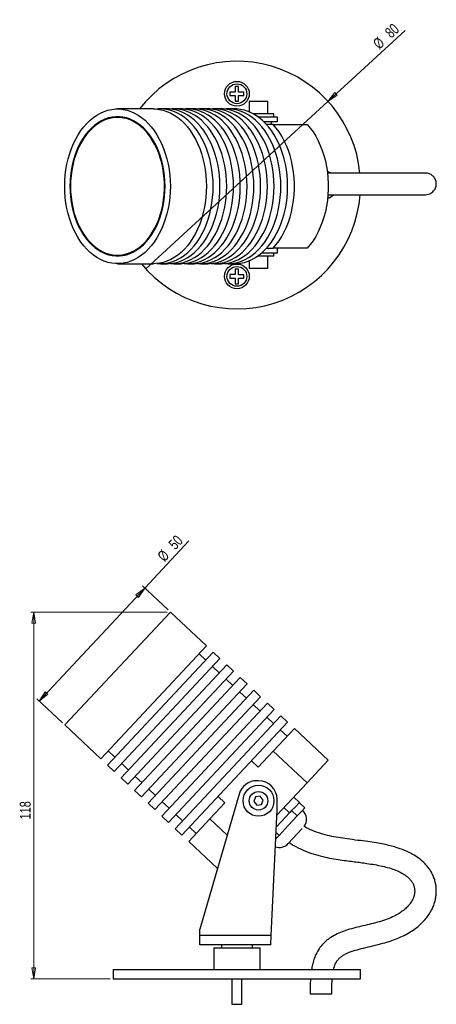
# Model space of a CAD drawing. Header units: millimetres. Extents: x 258 to 806, y 320 to 638.
# Tile 2 of 3: x 466 to 601, y 320 to 638. Entities that reach past the tile are written whole.
import ezdxf

# ---------------------------------------------------------------- set-up
doc = ezdxf.new("R2010")
doc.units = ezdxf.units.MM
doc.styles.add('SLDTEXTSTYLE0', font='TXT', dxfattribs={"width": 0.75})
doc.dimstyles.new('SLDDIMSTYLE0', dxfattribs={"dimtxt": 3.5, "dimasz": 3.556, "dimexe": 0, "dimexo": 0.0625, "dimgap": 0.875, "dimtad": 1, "dimdec": 0, "dimrnd": 1e-09, "dimzin": 12, "dimdsep": 46, "dimtxsty": 'SLDTEXTSTYLE0', "dimblk1": 'CLOSED', "dimblk2": 'CLOSED', "dimsah": 1, "dimcen": 0.09, "dimadec": 0, "dimazin": 3, "dimtfac": 1, "dimtdec": 0, "dimtofl": 0, "dimtmove": 0, "dimatfit": 3, "dimldrblk": 'CLOSED', "dimfxl": 0, "dimfrac": 2, "dimtolj": 1, "dimtzin": 12, "dimarcsym": 0})
doc.dimstyles.new('SLDDIMSTYLE1', dxfattribs={"dimtxt": 3.5, "dimasz": 3.556, "dimexe": 0, "dimexo": 0.0625, "dimgap": 0.875, "dimtad": 1, "dimdec": 0, "dimrnd": 1e-09, "dimzin": 12, "dimdsep": 46, "dimtxsty": 'SLDTEXTSTYLE0', "dimblk1": 'NONE', "dimblk2": 'CLOSED', "dimsah": 1, "dimcen": 0, "dimadec": 0, "dimazin": 3, "dimtfac": 1, "dimtdec": 0, "dimtmove": 0, "dimatfit": 3, "dimldrblk": 'NONE', "dimfxl": 0, "dimfrac": 2, "dimtolj": 1, "dimtzin": 12, "dimarcsym": 0})

# ---------------------------------------------------------------- blocks, each defined once
blk = doc.blocks.new('_Closed')
at = {"color": 0, "linetype": 'ByBlock', "lineweight": -2}
for p, q in [((-1, 0.166667), (0, 0)), ((-1, 0.166667), (-1, -0.166667)), ((0, 0), (-1, -0.166667)), ((0, 0), (-1, 0))]:
    blk.add_line(p, q, dxfattribs=at)
blk = doc.blocks.new('_D')
at = {"color": 7, "linetype": 'Continuous', "lineweight": 0}
for p, q in [((513.95, 446.49), (469.77, 446.49)), ((470.77, 446.49), (470.77, 328.01)), ((495.48, 328.01), (469.77, 328.01))]:
    blk.add_line(p, q, dxfattribs=at)
at = {"color": 7, "linetype": 'Continuous', "lineweight": 18, "xscale": 3.556, "yscale": 3.556}
for p, rotation in [((470.77, 446.49, 19.14), 90.0000000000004), ((470.77, 328.01, 19.14), 270.0000000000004)]:
    blk.add_blockref('_Closed', p, dxfattribs=dict(at, rotation=rotation))
at = {"color": 7, "linetype": 'Continuous', "lineweight": 18, "insert": (466.26, 379.52), "char_height": 3.5, "attachment_point": 1, "rotation": 90, "style": 'SLDTEXTSTYLE0'}
blk.add_mtext('118', dxfattribs=at)
blk = doc.blocks.new('_D_1')
at = {"color": 7, "linetype": 'Continuous', "lineweight": 0}
for p, q in [((506.68, 454.24), (520.91, 469.44)), ((514.22, 447.18), (505.95, 454.93)), ((506.68, 454.24), (472.49, 417.75)), ((480.04, 410.68), (471.76, 418.44))]:
    blk.add_line(p, q, dxfattribs=at)
at = {"color": 7, "linetype": 'Continuous', "lineweight": 18, "xscale": 3.556, "yscale": 3.556}
for p, rotation in [((506.68, 454.24, 19.14), 46.87165180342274), ((472.49, 417.75, 19.14), 226.8716518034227)]:
    blk.add_blockref('_Closed', p, dxfattribs=dict(at, rotation=rotation))
at = {"color": 7, "linetype": 'Continuous', "lineweight": 18, "char_height": 3.5, "attachment_point": 1, "rotation": 46.8717, "style": 'SLDTEXTSTYLE0'}
for s, insert in [('50', (514.04, 468.78)), ('%%c', (510.47, 464.9))]:
    blk.add_mtext(s, dxfattribs=dict(at, insert=insert))
blk = doc.blocks.new('_D_2')
at = {"color": 7, "linetype": 'Continuous', "lineweight": 0}
for q in [(590.92, 634.4), (507.01, 557.37)]:
    blk.add_line((565.94, 611.47), q, dxfattribs=at)
at = {"color": 7, "linetype": 'Continuous', "lineweight": 18, "xscale": 3.556, "yscale": 3.556, "rotation": 222.5508460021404}
blk.add_blockref('_Closed', (565.94, 611.47, -7.66), dxfattribs=at)
at = {"color": 7, "linetype": 'Continuous', "lineweight": 18, "char_height": 3.5, "attachment_point": 1, "rotation": 42.5508, "style": 'SLDTEXTSTYLE0'}
for s, insert in [('80', (584.03, 634.26)), ('%%c', (580.17, 630.66))]:
    blk.add_mtext(s, dxfattribs=dict(at, insert=insert))
blk = doc.blocks.new('_None')

msp = doc.modelspace()

# ---------------------------------------------------------------- linework, layer by layer
at = {"color": 7, "linetype": 'Continuous', "lineweight": 25}
for p, q in [((535.95, 614.47), (534.2, 614.46)), ((534.2, 614.46), (534.21, 613.36)), ((536.99, 616.29), (535.94, 616.28)), ((535.94, 616.28), (535.95, 614.47)), ((537, 614.47), (536.99, 616.29)), ((538.74, 614.48), (537, 614.47)), ((538.75, 613.38), (538.74, 614.48)), ((534.21, 613.36), (535.95, 613.37)), ((535.95, 613.37), (535.96, 611.55)), ((535.96, 611.55), (537.01, 611.56)), ((537, 613.37), (538.75, 613.38)), ((537.01, 611.56), (537, 613.37)), ((540.48, 611.42), (540.48, 608.07)), ((543.48, 611.42), (540.48, 611.42)), ((546.48, 611.42), (543.48, 611.42)), ((546.48, 607.42), (546.48, 611.42)), ((509.54, 609.02), (497.86, 609.02)), ((513.92, 609.02), (511.73, 609.02)), ((518.3, 609.02), (516.11, 609.02)), ((522.67, 609.02), (520.48, 609.02)), ((527.05, 609.02), (524.86, 609.02)), ((531.43, 609.02), (529.24, 609.02)), ((535.81, 609.02), (533.62, 609.02)), ((498.59, 606.27), (497.86, 606.27)), ((499.1, 606.27), (498.74, 606.27)), ((543.48, 607.42), (541.83, 607.42)), ((543.48, 606.42), (543.4, 606.42)), ((548.48, 607.42), (543.48, 607.42)), ((543.48, 606.42), (549.48, 606.42)), ((549.48, 604.82), (545.29, 604.82)), ((548.48, 606.42), (548.48, 607.42)), ((549.48, 606.42), (549.48, 604.82)), ((548.25, 604.02), (546.07, 604.02)), ((548.25, 604.02), (559.2, 604.02)), ((546.07, 564.02), (548.25, 564.02)), ((559.2, 564.02), (548.25, 564.02)), ((549.48, 564.02), (549.48, 562.42)), ((497.86, 561.77), (498.59, 561.77)), ((498.74, 561.77), (499.1, 561.77)), ((540.48, 559.97), (540.48, 557.42)), ((543.48, 561.42), (543.12, 561.42)), ((548.48, 561.42), (543.48, 561.42)), ((549.48, 562.42), (544.42, 562.42)), ((546.48, 557.42), (546.48, 561.42)), ((548.48, 561.42), (548.48, 562.42)), ((497.86, 559.02), (509.54, 559.02)), ((511.73, 559.02), (513.92, 559.02)), ((516.11, 559.02), (518.3, 559.02)), ((520.48, 559.02), (522.67, 559.02)), ((524.86, 559.02), (527.05, 559.02)), ((529.24, 559.02), (531.43, 559.02)), ((533.62, 559.02), (535.81, 559.02)), ((535.97, 557.29), (535.96, 555.48)), ((537.02, 557.28), (535.97, 557.29)), ((537, 555.47), (537.02, 557.28)), ((543.48, 557.42), (540.48, 557.42)), ((546.48, 557.42), (543.48, 557.42)), ((534.21, 555.49), (534.2, 554.39)), ((534.2, 554.39), (535.95, 554.37)), ((535.96, 555.48), (534.21, 555.49)), ((535.95, 554.37), (535.93, 552.56)), ((536.98, 552.55), (536.99, 554.36)), ((536.99, 554.36), (538.74, 554.35)), ((538.75, 555.45), (537, 555.47)), ((538.74, 554.35), (538.75, 555.45)), ((535.93, 552.56), (536.98, 552.55)), ((514.95, 446.49), (480.77, 410)), ((526.63, 435.55), (514.95, 446.49)), ((526.63, 435.55), (492.45, 399.06)), ((494.64, 397.01), (528.82, 433.5)), ((526.42, 430.95), (524.24, 433)), ((531.01, 431.45), (528.82, 433.5)), ((496.83, 394.96), (531.01, 431.45)), ((499.01, 392.91), (533.2, 429.4)), ((501.2, 390.86), (535.39, 427.35)), ((530.8, 426.85), (528.61, 428.9)), ((535.39, 427.35), (533.2, 429.4)), ((503.39, 388.81), (537.58, 425.3)), ((505.58, 386.76), (539.76, 423.25)), ((535.18, 422.75), (532.99, 424.8)), ((539.76, 423.25), (537.58, 425.3)), ((507.77, 384.71), (541.95, 421.2)), ((539.56, 418.64), (537.37, 420.69)), ((544.14, 419.15), (541.95, 421.2)), ((509.96, 382.66), (544.14, 419.15)), ((512.15, 380.6), (546.33, 417.1)), ((548.52, 415.04), (546.33, 417.1)), ((514.34, 378.55), (548.52, 415.04)), ((543.94, 414.54), (541.75, 416.59)), ((516.53, 376.5), (550.71, 412.99)), ((518.72, 374.45), (552.9, 410.94)), ((548.32, 410.44), (546.13, 412.49)), ((552.9, 410.94), (550.71, 412.99)), ((480.77, 410), (492.45, 399.06)), ((548.25, 401.59), (555.09, 408.89)), ((552.7, 406.34), (550.51, 408.39)), ((566.04, 398.64), (555.09, 408.89)), ((494.84, 401.62), (497.03, 399.57)), ((543.39, 396.4), (548.25, 401.59)), ((559.2, 391.34), (548.25, 401.59)), ((541.2, 398.46), (543.39, 396.4)), ((566.04, 398.64), (559.2, 391.34)), ((494.64, 397.01), (496.83, 394.96)), ((499.22, 397.52), (501.41, 395.46)), ((499.01, 392.91), (501.2, 390.86)), ((503.6, 393.41), (505.79, 391.36)), ((543.48, 392.01), (542.98, 392.01)), ((559.2, 391.34), (549.4, 380.87)), ((503.39, 388.81), (505.58, 386.76)), ((507.98, 389.31), (510.17, 387.26)), ((512.35, 385.21), (514.54, 383.16)), ((537.22, 387.69), (524.48, 344.01)), ((527.75, 379.7), (532.61, 384.89)), ((532.61, 384.89), (530.42, 386.94)), ((542.52, 386.74), (541.94, 385.3)), ((541.94, 385.3), (542.89, 384.08)), ((544.06, 386.96), (542.52, 386.74)), ((545.01, 385.73), (544.06, 386.96)), ((544.43, 384.3), (545.01, 385.73)), ((549.48, 382.59), (549.48, 386.01)), ((556.69, 385), (554.86, 386.71)), ((556.69, 385), (555.29, 383.5)), ((558.49, 383.27), (556.67, 384.98)), ((507.77, 384.71), (509.96, 382.66)), ((542.89, 384.08), (544.43, 384.3)), ((547.61, 342.01), (549.48, 382.59)), ((553.53, 381.63), (551.71, 383.34)), ((553.76, 381.87), (553.53, 381.63)), ((554.19, 382.33), (553.76, 381.87)), ((555.29, 383.5), (554.19, 382.33)), ((556.02, 380.63), (554.19, 382.33)), ((557.25, 381.95), (556.02, 380.63)), ((558.49, 383.27), (557.25, 381.95)), ((512.15, 380.6), (514.34, 378.55)), ((516.73, 381.11), (518.92, 379.06)), ((520.91, 372.4), (527.75, 379.7)), ((527.75, 379.7), (533.35, 374.45)), ((550.91, 378.83), (549.22, 377.03)), ((553.53, 381.63), (550.91, 378.83)), ((556.02, 380.63), (553.07, 377.48)), ((516.53, 376.5), (518.72, 374.45)), ((521.11, 377.01), (523.3, 374.96)), ((553.07, 377.48), (550.12, 374.33)), ((557.65, 376.52), (553.12, 371.68)), ((520.91, 372.4), (530.21, 363.69)), ((550.12, 374.33), (549.04, 373.18)), ((550.12, 374.33), (549.14, 375.25)), ((524.48, 342.01), (524.48, 344.01)), ((547.61, 342.01), (524.48, 342.01)), ((524.48, 339.01), (524.48, 342.01)), ((547.48, 339.01), (547.61, 342.01)), ((547.48, 339.01), (524.48, 339.01)), ((528.98, 338.01), (528.98, 331.01)), ((528.98, 338.01), (543.98, 338.01)), ((531.48, 339.01), (531.48, 338.01)), ((541.48, 338.01), (541.48, 339.01)), ((543.98, 331.01), (543.98, 338.01)), ((496.48, 331.01), (496.48, 328.01)), ((496.48, 331.01), (576.48, 331.01)), ((533.28, 331.06), (533.28, 331.01)), ((533.28, 331.06), (539.68, 331.06)), ((539.68, 331.01), (539.68, 331.06)), ((576.48, 328.01), (576.48, 331.01)), ((496.48, 328.01), (576.48, 328.01)), ((534.88, 328.01), (534.88, 319.77)), ((538.08, 319.77), (538.08, 328.01)), ((567.2, 323.03), (560.2, 323.03)), ((534.88, 319.77), (538.08, 319.77))]:
    msp.add_line(p, q, dxfattribs=at)
at = {"color": 8, "linetype": 'Continuous', "lineweight": 25}
msp.add_line((543.48, 606.37), (543.48, 606.42), dxfattribs=at)
at = {"color": 7, "linetype": 'Continuous', "lineweight": 25, "flags": 128}
for points in [[(514.95, 584.02), (514.91, 582.2), (514.77, 580.38), (514.54, 578.58), (514.23, 576.82), (513.82, 575.09), (513.33, 573.41), (512.76, 571.78), (512.11, 570.23), (511.39, 568.74), (510.59, 567.34), (509.72, 566.02), (508.79, 564.8), (507.8, 563.69), (506.76, 562.68), (505.67, 561.79), (504.54, 561.01), (503.38, 560.36), (502.18, 559.83), (500.96, 559.44), (499.73, 559.17), (498.48, 559.04), (497.24, 559.04), (495.99, 559.17), (494.76, 559.44), (493.54, 559.83), (492.34, 560.36), (491.18, 561.01), (490.05, 561.79), (488.96, 562.68), (487.92, 563.69), (486.93, 564.8), (486, 566.02), (485.13, 567.34), (484.33, 568.74), (483.61, 570.23), (482.96, 571.78), (482.39, 573.41), (481.9, 575.09), (481.49, 576.82), (481.18, 578.58), (480.95, 580.38), (480.81, 582.2), (480.77, 584.02), (480.81, 585.84), (480.95, 587.66), (481.18, 589.46), (481.49, 591.22), (481.9, 592.95), (482.39, 594.63), (482.96, 596.26), (483.61, 597.81), (484.33, 599.3), (485.13, 600.7), (486, 602.02), (486.93, 603.24), (487.92, 604.35), (488.96, 605.36), (490.05, 606.25), (491.18, 607.03), (492.34, 607.68), (493.54, 608.21), (494.76, 608.6), (495.99, 608.87), (497.24, 609), (498.48, 609), (499.73, 608.87), (500.96, 608.6), (502.18, 608.21), (503.38, 607.68), (504.54, 607.03), (505.67, 606.25), (506.76, 605.36), (507.8, 604.35), (508.79, 603.24), (509.72, 602.02), (510.59, 600.7), (511.39, 599.3), (512.11, 597.81), (512.76, 596.26), (513.33, 594.63), (513.82, 592.95), (514.23, 591.22), (514.54, 589.46), (514.77, 587.66), (514.91, 585.84), (514.95, 584.02)], [(509.54, 609.02), (510.16, 609), (511.41, 608.87), (512.64, 608.6), (513.86, 608.21), (515.06, 607.68), (516.22, 607.03), (517.35, 606.25), (518.44, 605.36), (519.48, 604.35), (520.47, 603.24), (521.4, 602.02), (522.27, 600.7), (523.06, 599.3), (523.79, 597.81), (524.44, 596.26), (525.01, 594.63), (525.5, 592.95), (525.9, 591.22), (526.22, 589.46), (526.45, 587.66), (526.58, 585.84), (526.63, 584.02)], [(510.63, 559.07), (511.1, 559.04), (512.35, 559.04), (513.6, 559.17), (514.83, 559.44), (516.05, 559.83), (517.24, 560.36), (518.41, 561.01), (519.54, 561.79), (520.63, 562.68), (521.67, 563.69), (522.66, 564.8), (523.59, 566.02), (524.46, 567.34), (525.25, 568.74), (525.98, 570.23), (526.63, 571.78), (527.2, 573.41), (527.69, 575.09), (528.09, 576.82), (528.41, 578.58), (528.64, 580.38), (528.77, 582.2), (528.82, 584.02), (528.77, 585.84), (528.64, 587.66), (528.41, 589.46), (528.09, 591.22), (527.69, 592.95), (527.2, 594.63), (526.63, 596.26), (525.98, 597.81), (525.25, 599.3), (524.46, 600.7), (523.59, 602.02), (522.66, 603.24), (521.67, 604.35), (520.63, 605.36), (519.54, 606.25), (518.41, 607.03), (517.24, 607.68), (516.05, 608.21), (514.83, 608.6), (513.6, 608.87), (512.35, 609), (511.1, 609), (510.63, 608.97)], [(513.92, 559.02), (514.54, 559.04), (515.79, 559.17), (517.02, 559.44), (518.24, 559.83), (519.43, 560.36), (520.6, 561.01), (521.73, 561.79), (522.82, 562.68), (523.86, 563.69), (524.85, 564.8), (525.78, 566.02), (526.64, 567.34), (527.44, 568.74), (528.17, 570.23), (528.82, 571.78), (529.39, 573.41), (529.88, 575.09), (530.28, 576.82), (530.6, 578.58), (530.82, 580.38), (530.96, 582.2), (531.01, 584.02), (530.96, 585.84), (530.82, 587.66), (530.6, 589.46), (530.28, 591.22), (529.88, 592.95), (529.39, 594.63), (528.82, 596.26), (528.17, 597.81), (527.44, 599.3), (526.64, 600.7), (525.78, 602.02), (524.85, 603.24), (523.86, 604.35), (522.82, 605.36), (521.73, 606.25), (520.6, 607.03), (519.43, 607.68), (518.24, 608.21), (517.02, 608.6), (515.79, 608.87), (514.54, 609), (513.92, 609.02)], [(515.01, 559.07), (515.48, 559.04), (516.73, 559.04), (517.97, 559.17), (519.21, 559.44), (520.43, 559.83), (521.62, 560.36), (522.79, 561.01), (523.92, 561.79), (525.01, 562.68), (526.05, 563.69), (527.04, 564.8), (527.97, 566.02), (528.83, 567.34), (529.63, 568.74), (530.36, 570.23), (531.01, 571.78), (531.58, 573.41), (532.07, 575.09), (532.47, 576.82), (532.79, 578.58), (533.01, 580.38), (533.15, 582.2), (533.2, 584.02), (533.15, 585.84), (533.01, 587.66), (532.79, 589.46), (532.47, 591.22), (532.07, 592.95), (531.58, 594.63), (531.01, 596.26), (530.36, 597.81), (529.63, 599.3), (528.83, 600.7), (527.97, 602.02), (527.04, 603.24), (526.05, 604.35), (525.01, 605.36), (523.92, 606.25), (522.79, 607.03), (521.62, 607.68), (520.43, 608.21), (519.21, 608.6), (517.97, 608.87), (516.73, 609), (515.48, 609), (515.01, 608.97)], [(518.3, 559.02), (518.92, 559.04), (520.16, 559.17), (521.4, 559.44), (522.62, 559.83), (523.81, 560.36), (524.98, 561.01), (526.11, 561.79), (527.2, 562.68), (528.24, 563.69), (529.23, 564.8), (530.16, 566.02), (531.02, 567.34), (531.82, 568.74), (532.55, 570.23), (533.2, 571.78), (533.77, 573.41), (534.26, 575.09), (534.66, 576.82), (534.98, 578.58), (535.2, 580.38), (535.34, 582.2), (535.39, 584.02), (535.34, 585.84), (535.2, 587.66), (534.98, 589.46), (534.66, 591.22), (534.26, 592.95), (533.77, 594.63), (533.2, 596.26), (532.55, 597.81), (531.82, 599.3), (531.02, 600.7), (530.16, 602.02), (529.23, 603.24), (528.24, 604.35), (527.2, 605.36), (526.11, 606.25), (524.98, 607.03), (523.81, 607.68), (522.62, 608.21), (521.4, 608.6), (520.16, 608.87), (518.92, 609), (518.3, 609.02)], [(519.39, 559.07), (519.86, 559.04), (521.11, 559.04), (522.35, 559.17), (523.59, 559.44), (524.81, 559.83), (526, 560.36), (527.17, 561.01), (528.3, 561.79), (529.39, 562.68), (530.43, 563.69), (531.42, 564.8), (532.35, 566.02), (533.21, 567.34), (534.01, 568.74), (534.74, 570.23), (535.39, 571.78), (535.96, 573.41), (536.45, 575.09), (536.85, 576.82), (537.17, 578.58), (537.39, 580.38), (537.53, 582.2), (537.58, 584.02), (537.53, 585.84), (537.39, 587.66), (537.17, 589.46), (536.85, 591.22), (536.45, 592.95), (535.96, 594.63), (535.39, 596.26), (534.74, 597.81), (534.01, 599.3), (533.21, 600.7), (532.35, 602.02), (531.42, 603.24), (530.43, 604.35), (529.39, 605.36), (528.3, 606.25), (527.17, 607.03), (526, 607.68), (524.81, 608.21), (523.59, 608.6), (522.35, 608.87), (521.11, 609), (519.86, 609), (519.39, 608.97)], [(522.67, 559.02), (523.3, 559.04), (524.54, 559.17), (525.78, 559.44), (527, 559.83), (528.19, 560.36), (529.36, 561.01), (530.49, 561.79), (531.58, 562.68), (532.62, 563.69), (533.61, 564.8), (534.54, 566.02), (535.4, 567.34), (536.2, 568.74), (536.93, 570.23), (537.58, 571.78), (538.15, 573.41), (538.64, 575.09), (539.04, 576.82), (539.36, 578.58), (539.58, 580.38), (539.72, 582.2), (539.76, 584.02), (539.72, 585.84), (539.58, 587.66), (539.36, 589.46), (539.04, 591.22), (538.64, 592.95), (538.15, 594.63), (537.58, 596.26), (536.93, 597.81), (536.2, 599.3), (535.4, 600.7), (534.54, 602.02), (533.61, 603.24), (532.62, 604.35), (531.58, 605.36), (530.49, 606.25), (529.36, 607.03), (528.19, 607.68), (527, 608.21), (525.78, 608.6), (524.54, 608.87), (523.3, 609), (522.67, 609.02)], [(523.77, 559.07), (524.24, 559.04), (525.49, 559.04), (526.73, 559.17), (527.97, 559.44), (529.19, 559.83), (530.38, 560.36), (531.55, 561.01), (532.68, 561.79), (533.77, 562.68), (534.81, 563.69), (535.8, 564.8), (536.73, 566.02), (537.59, 567.34), (538.39, 568.74), (539.12, 570.23), (539.77, 571.78), (540.34, 573.41), (540.83, 575.09), (541.23, 576.82), (541.55, 578.58), (541.77, 580.38), (541.91, 582.2), (541.95, 584.02), (541.91, 585.84), (541.77, 587.66), (541.55, 589.46), (541.23, 591.22), (540.83, 592.95), (540.34, 594.63), (539.77, 596.26), (539.12, 597.81), (538.39, 599.3), (537.59, 600.7), (536.73, 602.02), (535.8, 603.24), (534.81, 604.35), (533.77, 605.36), (532.68, 606.25), (531.55, 607.03), (530.38, 607.68), (529.19, 608.21), (527.97, 608.6), (526.73, 608.87), (525.49, 609), (524.24, 609), (523.77, 608.97)], [(527.05, 559.02), (527.68, 559.04), (528.92, 559.17), (530.16, 559.44), (531.38, 559.83), (532.57, 560.36), (533.74, 561.01), (534.87, 561.79), (535.96, 562.68), (537, 563.69), (537.99, 564.8), (538.92, 566.02), (539.78, 567.34), (540.58, 568.74), (541.31, 570.23), (541.96, 571.78), (542.53, 573.41), (543.02, 575.09), (543.42, 576.82), (543.73, 578.58), (543.96, 580.38), (544.1, 582.2), (544.14, 584.02), (544.1, 585.84), (543.96, 587.66), (543.73, 589.46), (543.42, 591.22), (543.02, 592.95), (542.53, 594.63), (541.96, 596.26), (541.31, 597.81), (540.58, 599.3), (539.78, 600.7), (538.92, 602.02), (537.99, 603.24), (537, 604.35), (535.96, 605.36), (534.87, 606.25), (533.74, 607.03), (532.57, 607.68), (531.38, 608.21), (530.16, 608.6), (528.92, 608.87), (527.68, 609), (527.05, 609.02)], [(528.15, 559.07), (528.62, 559.04), (529.87, 559.04), (531.11, 559.17), (532.35, 559.44), (533.57, 559.83), (534.76, 560.36), (535.93, 561.01), (537.06, 561.79), (538.15, 562.68), (539.19, 563.69), (540.17, 564.8), (541.1, 566.02), (541.97, 567.34), (542.77, 568.74), (543.5, 570.23), (544.15, 571.78), (544.72, 573.41), (545.21, 575.09), (545.61, 576.82), (545.92, 578.58), (546.15, 580.38), (546.29, 582.2), (546.33, 584.02), (546.29, 585.84), (546.15, 587.66), (545.92, 589.46), (545.61, 591.22), (545.21, 592.95), (544.72, 594.63), (544.15, 596.26), (543.5, 597.81), (542.77, 599.3), (541.97, 600.7), (541.1, 602.02), (540.17, 603.24), (539.19, 604.35), (538.15, 605.36), (537.06, 606.25), (535.93, 607.03), (534.76, 607.68), (533.57, 608.21), (532.35, 608.6), (531.11, 608.87), (529.87, 609), (528.62, 609), (528.15, 608.97)], [(531.43, 559.02), (532.06, 559.04), (533.3, 559.17), (534.54, 559.44), (535.75, 559.83), (536.95, 560.36), (538.12, 561.01), (539.25, 561.79), (540.34, 562.68), (541.38, 563.69), (542.36, 564.8), (543.29, 566.02), (544.16, 567.34), (544.96, 568.74), (545.69, 570.23), (546.34, 571.78), (546.91, 573.41), (547.4, 575.09), (547.8, 576.82), (548.11, 578.58), (548.34, 580.38), (548.48, 582.2), (548.52, 584.02), (548.48, 585.84), (548.34, 587.66), (548.11, 589.46), (547.8, 591.22), (547.4, 592.95), (546.91, 594.63), (546.34, 596.26), (545.69, 597.81), (544.96, 599.3), (544.16, 600.7), (543.29, 602.02), (542.36, 603.24), (541.38, 604.35), (540.34, 605.36), (539.25, 606.25), (538.12, 607.03), (536.95, 607.68), (535.75, 608.21), (534.54, 608.6), (533.3, 608.87), (532.06, 609), (531.43, 609.02)], [(532.53, 559.07), (533, 559.04), (534.25, 559.04), (535.49, 559.17), (536.73, 559.44), (537.94, 559.83), (539.14, 560.36), (540.31, 561.01), (541.44, 561.79), (542.52, 562.68), (543.57, 563.69), (544.55, 564.8), (545.48, 566.02), (546.35, 567.34), (547.15, 568.74), (547.88, 570.23), (548.53, 571.78), (549.1, 573.41), (549.58, 575.09), (549.99, 576.82), (550.3, 578.58), (550.53, 580.38), (550.67, 582.2), (550.71, 584.02), (550.67, 585.84), (550.53, 587.66), (550.3, 589.46), (549.99, 591.22), (549.58, 592.95), (549.1, 594.63), (548.53, 596.26), (547.88, 597.81), (547.15, 599.3), (546.35, 600.7), (545.48, 602.02), (544.55, 603.24), (543.57, 604.35), (542.52, 605.36), (541.44, 606.25), (540.31, 607.03), (539.14, 607.68), (537.94, 608.21), (536.73, 608.6), (535.49, 608.87), (534.25, 609), (533, 609), (532.53, 608.97)], [(535.81, 559.02), (536.44, 559.04), (537.68, 559.17), (538.92, 559.44), (540.13, 559.83), (541.33, 560.36), (542.5, 561.01), (543.63, 561.79), (544.71, 562.68), (545.76, 563.69), (546.74, 564.8), (547.67, 566.02), (548.54, 567.34), (549.34, 568.74), (550.06, 570.23), (550.71, 571.78), (551.29, 573.41), (551.77, 575.09), (552.18, 576.82), (552.49, 578.58), (552.72, 580.38), (552.86, 582.2), (552.9, 584.02), (552.86, 585.84), (552.72, 587.66), (552.49, 589.46), (552.18, 591.22), (551.77, 592.95), (551.29, 594.63), (550.71, 596.26), (550.06, 597.81), (549.34, 599.3), (548.54, 600.7), (547.67, 602.02), (546.74, 603.24), (545.76, 604.35), (544.71, 605.36), (543.63, 606.25), (542.5, 607.03), (541.33, 607.68), (540.13, 608.21), (538.92, 608.6), (537.68, 608.87), (536.44, 609), (535.81, 609.02)], [(482.48, 584.02), (482.52, 582.3), (482.66, 580.59), (482.88, 578.89), (483.2, 577.23), (483.59, 575.61), (484.08, 574.04), (484.64, 572.52), (485.28, 571.08), (485.99, 569.7), (486.78, 568.42), (487.63, 567.22), (488.54, 566.13), (489.5, 565.13), (490.51, 564.25), (491.57, 563.49), (492.66, 562.84), (493.78, 562.32), (494.93, 561.93), (496.1, 561.67), (497.27, 561.54), (498.45, 561.54), (499.62, 561.67), (500.79, 561.93), (501.94, 562.32), (503.06, 562.84), (504.15, 563.49), (505.21, 564.25), (506.22, 565.13), (507.18, 566.13), (508.09, 567.22), (508.94, 568.42), (509.73, 569.7), (510.44, 571.08), (511.08, 572.52), (511.64, 574.04), (512.13, 575.61), (512.52, 577.23), (512.84, 578.89), (513.06, 580.59), (513.2, 582.3), (513.24, 584.02), (513.2, 585.74), (513.06, 587.45), (512.84, 589.15), (512.52, 590.81), (512.13, 592.43), (511.64, 594), (511.08, 595.52), (510.44, 596.96), (509.73, 598.34), (508.94, 599.62), (508.09, 600.82), (507.18, 601.91), (506.22, 602.91), (505.21, 603.79), (504.15, 604.55), (503.06, 605.2), (501.94, 605.72), (500.79, 606.11), (499.62, 606.37), (498.45, 606.5), (497.27, 606.5), (496.1, 606.37), (494.93, 606.11), (493.78, 605.72), (492.66, 605.2), (491.57, 604.55), (490.51, 603.79), (489.5, 602.91), (488.54, 601.91), (487.63, 600.82), (486.78, 599.62), (485.99, 598.34), (485.28, 596.96), (484.64, 595.52), (484.08, 594), (483.59, 592.43), (483.2, 590.81), (482.88, 589.15), (482.66, 587.45), (482.52, 585.74), (482.48, 584.02)], [(482.65, 584.02), (482.69, 582.3), (482.83, 580.58), (483.06, 578.89), (483.38, 577.23), (483.78, 575.6), (484.27, 574.03), (484.84, 572.52), (485.48, 571.08), (486.21, 569.72), (487, 568.44), (487.86, 567.26), (488.78, 566.17), (489.75, 565.2), (490.77, 564.33), (491.84, 563.59), (492.94, 562.97), (494.07, 562.47), (495.22, 562.11), (496.39, 561.87), (497.57, 561.77), (498.74, 561.81), (499.92, 561.97), (501.08, 562.27), (502.22, 562.7), (503.34, 563.26), (504.42, 563.95), (505.47, 564.75), (506.46, 565.67), (507.41, 566.7), (508.3, 567.84), (509.12, 569.07), (509.88, 570.39), (510.57, 571.79), (511.18, 573.27), (511.71, 574.81), (512.15, 576.41), (512.51, 578.05), (512.79, 579.73), (512.97, 581.44), (513.06, 583.16), (513.06, 584.88), (512.97, 586.6), (512.79, 588.31), (512.51, 589.99), (512.15, 591.63), (511.71, 593.23), (511.18, 594.77), (510.57, 596.25), (509.88, 597.65), (509.12, 598.97), (508.3, 600.2), (507.41, 601.34), (506.46, 602.37), (505.47, 603.29), (504.42, 604.09), (503.34, 604.78), (502.22, 605.34), (501.08, 605.77), (499.92, 606.07), (498.74, 606.23), (497.57, 606.27), (496.39, 606.17), (495.22, 605.93), (494.07, 605.57), (492.94, 605.07), (491.84, 604.45), (490.77, 603.71), (489.75, 602.84), (488.78, 601.87), (487.86, 600.78), (487, 599.6), (486.21, 598.32), (485.48, 596.96), (484.84, 595.52), (484.27, 594.01), (483.78, 592.44), (483.38, 590.81), (483.06, 589.15), (482.83, 587.46), (482.69, 585.74), (482.65, 584.02)], [(498.95, 606.46), (498.29, 606.37), (497.76, 606.27)], [(548.25, 564.02), (549.24, 565.19), (550.16, 566.46), (551.02, 567.82), (551.8, 569.28), (552.51, 570.82), (553.14, 572.43), (553.69, 574.1), (554.15, 575.83), (554.52, 577.6), (554.8, 579.41), (554.99, 581.24), (555.08, 583.09), (555.08, 584.95), (554.99, 586.8), (554.8, 588.63), (554.52, 590.44), (554.15, 592.21), (553.69, 593.94), (553.14, 595.61), (552.51, 597.22), (551.8, 598.76), (551.02, 600.22), (550.16, 601.58), (549.24, 602.85), (548.25, 604.02)], [(559.2, 604.02), (560.19, 602.85), (561.11, 601.58), (561.97, 600.22), (562.75, 598.76), (563.46, 597.22), (564.09, 595.61), (564.64, 593.94), (565.1, 592.21), (565.47, 590.44), (565.75, 588.63), (565.93, 586.8), (566.03, 584.95), (566.03, 583.09), (565.93, 581.24), (565.75, 579.41), (565.47, 577.6), (565.1, 575.83), (564.64, 574.1), (564.09, 572.43), (563.46, 570.82), (562.75, 569.28), (561.97, 567.82), (561.11, 566.46), (560.19, 565.19), (559.2, 564.02)], [(566.64, 588.36), (566.01, 588.65), (565.73, 588.74)], [(526.63, 584.02), (526.58, 582.2), (526.45, 580.38), (526.22, 578.58), (525.9, 576.82), (525.5, 575.09), (525.01, 573.41), (524.44, 571.78), (523.79, 570.23), (523.06, 568.74), (522.27, 567.34), (521.4, 566.02), (520.47, 564.8), (519.48, 563.69), (518.44, 562.68), (517.35, 561.79), (516.22, 561.01), (515.06, 560.36), (513.86, 559.83), (512.64, 559.44), (511.41, 559.17), (510.16, 559.04), (509.54, 559.02)], [(497.76, 561.77), (498.29, 561.67), (498.95, 561.58)]]:
    msp.add_lwpolyline(points, dxfattribs=at)
at = {"color": 7, "linetype": 'Continuous', "lineweight": 25}
for centre, radius in [((536.48, 613.92), 4), ((536.48, 613.92), 3.2), ((536.48, 554.92), 4), ((536.48, 554.92), 3.2), ((543.48, 385.52), 5), ((543.48, 385.52), 3)]:
    msp.add_circle(centre, radius, dxfattribs=at)
for centre, radius, start, end in [((536.48, 584.42), 40, 5.5948, 142.0481), ((498.58, 595.65), 10.62, 72.3325, 89.9222), ((498.73, 595.75), 10.52, 75.997, 90.3714), ((499.1, 595.81), 10.46, 81.8378, 89.9878), ((536.48, 584.42), 40, 219.42, 355.5391), ((564.48, 584.42), 4.5, 287.5261, 316.1825), ((498.58, 572.39), 10.62, 270.0778, 287.6675), ((498.73, 572.29), 10.52, 269.6286, 284.003), ((499.1, 572.23), 10.46, 270.0122, 278.1622), ((542.98, 386.01), 6, 90, 163.7398), ((543.48, 386.01), 6, 0, 90), ((554.99, 379.53), 4, 323.6517, 46.8717), ((550.2, 374.42), 4, 251.3703, 316.8717)]:
    msp.add_arc(centre, radius, start, end, dxfattribs=at)
msp.add_ellipse((547.61, 603.42), major_axis=(0, 1.4), ratio=0.045891, start_param=0, end_param=1.127885, dxfattribs=at)
for points, knots in [([(597.45, 588.31), (597.47, 588.31), (597.52, 588.31), (597.22, 588.31), (596.59, 588.31), (595.66, 588.31), (594.54, 588.31), (593.27, 588.31), (591.91, 588.31), (590.36, 588.31), (588.67, 588.31), (586.89, 588.31), (585.26, 588.31), (583.73, 588.31), (582.18, 588.31), (580.31, 588.31), (578.02, 588.31), (575.27, 588.31), (572.2, 588.31), (568.98, 588.31), (566.81, 588.31), (565.75, 588.31)], [0, 0, 0, 0, 0.016601, 0.064548, 0.110672, 0.155691, 0.200057, 0.243879, 0.287008, 0.329113, 0.382873, 0.43286, 0.477982, 0.517325, 0.557333, 0.603684, 0.667908, 0.741492, 0.823914, 0.91404, 1, 1, 1, 1]), ([(597.41, 581.31), (597.75, 581.34), (598.41, 581.39), (599.25, 581.75), (599.88, 582.22), (600.33, 582.73), (600.63, 583.23), (600.87, 583.8), (601.01, 584.46), (601, 585.11), (600.91, 585.66), (600.73, 586.2), (600.38, 586.84), (599.75, 587.54), (598.94, 588.02), (598.11, 588.27), (597.65, 588.3), (597.41, 588.31)], [0, 0, 0, 0, 0.095169, 0.180264, 0.253256, 0.313775, 0.363115, 0.405119, 0.475995, 0.535666, 0.572432, 0.622165, 0.687952, 0.772462, 0.877004, 0.936572, 1, 1, 1, 1]), ([(565.92, 581.31), (566.68, 581.31), (568.28, 581.31), (570.66, 581.31), (572.95, 581.31), (575.05, 581.31), (577.05, 581.31), (579.37, 581.31), (581.98, 581.31), (584.83, 581.31), (587.53, 581.31), (589.66, 581.31), (591.33, 581.31), (592.63, 581.31), (593.94, 581.31), (595.19, 581.31), (596.28, 581.31), (596.96, 581.31), (597.31, 581.31), (597.48, 581.31), (597.49, 581.31), (597.49, 581.31)], [0, 0, 0, 0, 0.062104, 0.131195, 0.192315, 0.246817, 0.300198, 0.353525, 0.43343, 0.511232, 0.585878, 0.656598, 0.693184, 0.733626, 0.777202, 0.823314, 0.871638, 0.922346, 0.948847, 0.976267, 1, 1, 1, 1]), ([(567.76, 331.01), (567.83, 331.33), (567.99, 331.99), (568.36, 332.88), (568.83, 333.73), (569.41, 334.48), (570.18, 335.18), (571.12, 335.79), (572.61, 336.54), (574.74, 337.25), (577.5, 337.96), (580.52, 338.66), (583.4, 339.37), (586.05, 340.17), (588.35, 341), (590.55, 341.98), (592.54, 343.08), (594.29, 344.27), (595.8, 345.5), (597.07, 346.78), (598.19, 348.13), (599.08, 349.49), (599.79, 350.86), (600.32, 352.19), (600.72, 353.59), (600.96, 355.03), (601.02, 356.47), (600.93, 357.89), (600.68, 359.27), (600.27, 360.6), (599.73, 361.86), (599.06, 363.04), (598.29, 364.12), (597.14, 365.44), (595.48, 366.91), (593.21, 368.37), (590.68, 369.56), (588.26, 370.41), (586.02, 371.02), (583.9, 371.49), (581.5, 371.93), (578.71, 372.34), (575.53, 372.75), (572.35, 373.15), (569.28, 373.61), (566.45, 374.15), (563.63, 374.86), (560.94, 375.84), (559.13, 376.66), (558.29, 377.23), (558.22, 377.28)], [0, 0, 0, 0, 0.010138, 0.021273, 0.0298, 0.040107, 0.05061, 0.06213, 0.074775, 0.102472, 0.13153, 0.163502, 0.198722, 0.223699, 0.249478, 0.274732, 0.298371, 0.320265, 0.340345, 0.358704, 0.376309, 0.394748, 0.409116, 0.423964, 0.439222, 0.454368, 0.469283, 0.483975, 0.49848, 0.512828, 0.527031, 0.541012, 0.554777, 0.568382, 0.595403, 0.623226, 0.652027, 0.682074, 0.702822, 0.7243, 0.749332, 0.778668, 0.812113, 0.848996, 0.878288, 0.908433, 0.93872, 0.968348, 0.99744, 1, 1, 1, 1]), ([(553.43, 372.01), (553.86, 371.73), (555.29, 370.81), (557.84, 369.53), (561.04, 368.33), (564.17, 367.49), (567.12, 366.88), (569.82, 366.44), (572.25, 366.11), (574.45, 365.83), (576.52, 365.57), (578.72, 365.27), (581.06, 364.9), (583.48, 364.43), (585.78, 363.85), (587.89, 363.12), (589.56, 362.35), (590.8, 361.6), (591.68, 360.93), (592.42, 360.23), (593.02, 359.48), (593.5, 358.68), (593.85, 357.75), (594.04, 356.65), (593.97, 355.45), (593.64, 354.25), (593.11, 353.14), (592.42, 352.12), (591.51, 351.08), (590.35, 350.07), (588.93, 349.08), (587.19, 348.13), (585.08, 347.23), (582.59, 346.41), (579.98, 345.73), (577.4, 345.12), (574.84, 344.52), (572.39, 343.86), (570.02, 343.04), (567.89, 342.04), (566.24, 340.98), (564.93, 339.89), (563.85, 338.77), (562.74, 337.25), (561.86, 335.57), (561.23, 333.8), (560.83, 332.34), (560.69, 331.37), (560.63, 331.01)], [0, 0, 0, 0, 0.0171, 0.056084, 0.094096, 0.129899, 0.163146, 0.193602, 0.220468, 0.244198, 0.266822, 0.289728, 0.317564, 0.344947, 0.371231, 0.395991, 0.418766, 0.4318, 0.443878, 0.455126, 0.4656, 0.475412, 0.48599, 0.498281, 0.511923, 0.525508, 0.538974, 0.552484, 0.566196, 0.584514, 0.603082, 0.623321, 0.65, 0.678936, 0.709718, 0.739304, 0.766471, 0.79674, 0.823365, 0.849125, 0.874356, 0.888122, 0.905264, 0.925866, 0.949849, 0.967857, 0.987759, 1, 1, 1, 1]), ([(560.3, 328.01), (560.3, 328), (560.23, 327.21), (560.21, 325.54), (560.2, 323.9), (560.2, 323.03)], [0, 0, 0, 0, 0.005248, 0.48051, 1, 1, 1, 1]), ([(567.2, 323.03), (567.21, 323.85), (567.21, 325.36), (567.25, 327.02), (567.32, 327.86), (567.33, 328.01)], [0, 0, 0, 0, 0.492708, 0.907554, 1, 1, 1, 1])]:
    msp.add_open_spline(points, degree=3, knots=knots, dxfattribs=at)

# ---------------------------------------------------------------- dimensions: what is measured, and where the dimension line sits
at = {"color": 7, "linetype": 'Continuous', "lineweight": 18}
dim = msp.add_diameter_dim_2p(p1=(507.01, 557.37), p2=(565.94, 611.47), dimstyle='SLDDIMSTYLE1', dxfattribs=at)
dim.commit()
dim.dimension.update_dxf_attribs({"geometry": '_D_2', "text_midpoint": (587.11, 630.91), "dimtype": 163})
dim = msp.add_linear_dim(base=(472.49, 417.75), p1=(514.95, 446.49), p2=(480.77, 410), angle=46.8717, text='%%c<>', dimstyle='SLDDIMSTYLE0', dxfattribs=at)
dim.commit()
dim.dimension.update_dxf_attribs({"geometry": '_D_1', "text_midpoint": (517.34, 465.62), "dimtype": 160})
dim = msp.add_linear_dim(base=(470.77, 328.01), p1=(514.95, 446.49), p2=(496.48, 328.01), angle=90, dimstyle='SLDDIMSTYLE0', dxfattribs=at)
dim.commit()
dim.dimension.update_dxf_attribs({"geometry": '_D', "text_midpoint": (470.77, 383.4), "dimtype": 160})

doc.saveas('drawing.dxf')
